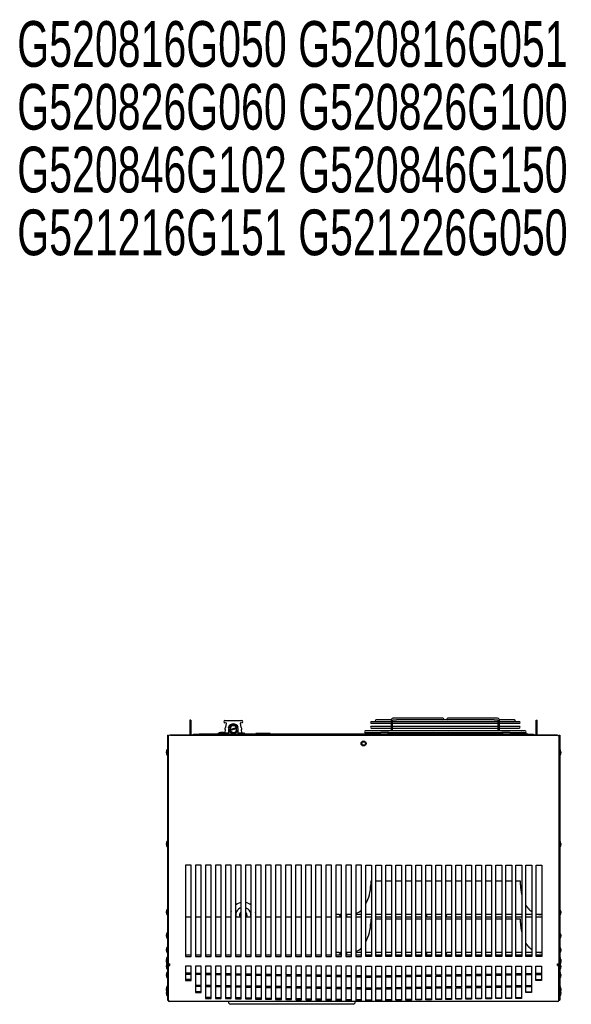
# Model space of a CAD drawing. Extents: x 8 to 167, y 4 to 114.
# Tile 15 of 18: x 8 to 32, y 68 to 111. Entities that reach past the tile are written whole.
import ezdxf
from ezdxf.enums import TextEntityAlignment as Align

# ---------------------------------------------------------------- set-up
doc = ezdxf.new("R2010")
doc.units = 0
doc.layers.add('BODY', color=3, linetype='CONTINUOUS')
doc.layers.add('TEXT', color=171, linetype='CONTINUOUS')

msp = doc.modelspace()

# ---------------------------------------------------------------- linework, layer by layer
at = {"layer": 'BODY', "linetype": 'CONTINUOUS'}
for p, q in [((26.173, 80.525), (24.064, 80.525)), ((26.247, 80.525), (26.173, 80.525)), ((26.529, 80.525), (26.456, 80.525)), ((28.638, 80.525), (26.529, 80.525)), ((15.242, 80.446), (15.194, 80.446)), ((15.194, 80.446), (15.194, 79.946)), ((15.242, 80.446), (15.242, 79.946)), ((16.741, 80.033), (16.724, 79.89)), ((16.727, 80.422), (17.092, 80.422)), ((16.775, 80.315), (16.752, 80.124)), ((16.766, 80.332), (16.76, 80.332)), ((16.766, 80.332), (16.778, 80.333)), ((16.877, 80.052), (16.877, 79.892)), ((16.945, 80.038), (17.226, 80.114)), ((17.239, 80.065), (16.958, 79.99)), ((17.092, 80.422), (17.457, 80.422)), ((17.307, 79.892), (17.307, 80.052)), ((17.407, 80.333), (17.418, 80.332)), ((17.433, 80.124), (17.41, 80.315)), ((17.425, 80.332), (17.418, 80.332)), ((17.461, 79.89), (17.444, 80.033)), ((23.98, 80.375), (23.119, 80.375)), ((23.119, 80.304), (23.98, 80.304)), ((23.98, 80.17), (23.119, 80.17)), ((23.119, 80.099), (23.98, 80.099)), ((23.981, 80.454), (23.328, 80.454)), ((23.328, 80.383), (23.98, 80.383)), ((23.98, 80.42), (23.98, 79.969)), ((24.051, 79.969), (24.051, 80.42)), ((24.051, 80.383), (28.652, 80.383)), ((28.652, 80.375), (24.051, 80.375)), ((24.051, 80.304), (28.652, 80.304)), ((28.652, 80.17), (24.051, 80.17)), ((24.051, 80.099), (28.652, 80.099)), ((24.064, 80.454), (24.213, 80.454)), ((28.489, 80.454), (24.213, 80.454)), ((28.489, 80.454), (28.638, 80.454)), ((28.652, 80.42), (28.652, 79.969)), ((29.375, 80.454), (28.718, 80.454)), ((28.722, 79.969), (28.722, 80.42)), ((28.722, 80.383), (29.375, 80.383)), ((29.584, 80.375), (28.722, 80.375)), ((28.722, 80.304), (29.584, 80.304)), ((29.584, 80.17), (28.722, 80.17)), ((28.722, 80.099), (29.584, 80.099)), ((30.322, 80.446), (30.37, 80.446)), ((30.322, 79.946), (30.322, 80.446)), ((30.37, 79.946), (30.37, 80.446)), ((14.211, 79.784), (14.211, 69.789)), ((14.211, 79.784), (14.247, 79.784)), ((14.247, 79.784), (14.247, 69.789)), ((14.247, 79.754), (14.247, 69.815)), ((31.251, 79.784), (14.313, 79.784)), ((14.345, 79.792), (14.349, 79.792)), ((14.349, 79.784), (14.349, 79.792)), ((14.349, 79.792), (31.216, 79.792)), ((15.242, 79.946), (15.194, 79.946)), ((15.194, 79.946), (15.194, 79.792)), ((15.242, 79.946), (15.242, 79.792)), ((15.352, 79.792), (15.352, 79.828)), ((15.352, 79.828), (15.602, 79.828)), ((29.957, 79.828), (15.602, 79.828)), ((16.41, 79.846), (16.41, 79.828)), ((16.425, 79.861), (16.607, 79.861)), ((16.568, 79.901), (16.567, 79.903)), ((16.607, 79.862), (16.607, 79.828)), ((16.61, 79.903), (16.609, 79.892)), ((16.625, 79.886), (16.627, 79.903)), ((16.67, 79.877), (16.629, 79.877)), ((16.862, 79.877), (16.67, 79.877)), ((16.875, 79.883), (16.862, 79.877)), ((17.322, 79.877), (17.31, 79.883)), ((17.515, 79.877), (17.322, 79.877)), ((17.539, 79.877), (17.515, 79.877)), ((17.577, 79.828), (17.577, 79.862)), ((18.08, 79.858), (18.08, 79.828)), ((18.244, 79.858), (18.08, 79.858)), ((18.541, 79.858), (18.244, 79.858)), ((18.244, 79.858), (18.244, 79.828)), ((18.541, 79.858), (18.541, 79.828)), ((18.701, 79.858), (18.541, 79.858)), ((18.701, 79.858), (18.701, 79.828)), ((29.845, 79.969), (22.857, 79.969)), ((22.857, 79.899), (23.533, 79.899)), ((23.824, 79.899), (23.533, 79.899)), ((23.844, 79.899), (23.824, 79.899)), ((23.881, 79.899), (23.844, 79.899)), ((23.881, 79.899), (28.822, 79.899)), ((25.832, 79.899), (25.732, 79.828)), ((25.732, 79.828), (25.732, 79.828)), ((26.592, 79.828), (26.493, 79.899)), ((26.593, 79.828), (26.592, 79.828)), ((28.858, 79.899), (28.822, 79.899)), ((28.878, 79.899), (28.858, 79.899)), ((29.169, 79.899), (28.878, 79.899)), ((29.169, 79.899), (29.845, 79.899)), ((29.53, 79.846), (29.53, 79.828)), ((29.545, 79.861), (29.89, 79.861)), ((29.73, 79.899), (29.729, 79.892)), ((29.745, 79.886), (29.747, 79.899)), ((29.905, 79.828), (29.905, 79.846)), ((29.957, 79.828), (30.207, 79.828)), ((30.207, 79.828), (30.207, 79.792)), ((30.322, 79.946), (30.37, 79.946)), ((30.322, 79.792), (30.322, 79.946)), ((30.37, 79.792), (30.37, 79.946)), ((31.216, 79.784), (31.216, 79.792)), ((31.216, 79.792), (31.219, 79.792)), ((31.317, 79.784), (31.317, 69.789)), ((31.317, 79.784), (31.353, 79.784)), ((31.317, 79.754), (31.317, 69.815)), ((31.353, 79.784), (31.353, 69.789)), ((14.166, 79.009), (14.166, 79.059)), ((14.211, 79.144), (14.196, 79.159)), ((14.196, 79.159), (14.196, 78.909)), ((14.196, 78.909), (14.211, 78.924)), ((31.368, 79.159), (31.353, 79.144)), ((31.353, 78.924), (31.368, 78.909)), ((31.368, 78.909), (31.368, 79.159)), ((31.398, 79.059), (31.398, 79.009)), ((14.166, 75.009), (14.166, 75.059)), ((14.211, 75.144), (14.196, 75.159)), ((14.196, 75.159), (14.196, 74.909)), ((14.196, 74.909), (14.211, 74.924)), ((31.368, 75.159), (31.353, 75.144)), ((31.353, 74.924), (31.368, 74.909)), ((31.368, 74.909), (31.368, 75.159)), ((31.398, 75.059), (31.398, 75.009)), ((15.251, 74.112), (15.001, 74.112)), ((15.001, 74.112), (15.001, 70.112)), ((15.251, 70.112), (15.251, 74.112)), ((15.688, 74.112), (15.438, 74.112)), ((15.438, 74.112), (15.438, 70.112)), ((15.688, 70.112), (15.688, 74.112)), ((16.126, 74.112), (15.876, 74.112)), ((15.876, 74.112), (15.876, 70.112)), ((16.126, 70.112), (16.126, 74.112)), ((16.563, 74.112), (16.313, 74.112)), ((16.313, 74.112), (16.313, 70.112)), ((16.563, 70.112), (16.563, 74.112)), ((17.001, 74.112), (16.751, 74.112)), ((16.751, 74.112), (16.751, 70.112)), ((17.001, 70.112), (17.001, 74.112)), ((17.438, 74.112), (17.188, 74.112)), ((17.188, 74.112), (17.188, 70.112)), ((17.438, 70.112), (17.438, 74.112)), ((17.876, 74.112), (17.626, 74.112)), ((17.626, 74.112), (17.626, 70.112)), ((17.876, 70.112), (17.876, 74.112)), ((18.313, 74.112), (18.063, 74.112)), ((18.063, 74.112), (18.063, 70.112)), ((18.313, 70.112), (18.313, 74.112)), ((18.751, 74.112), (18.501, 74.112)), ((18.501, 74.112), (18.501, 70.112)), ((18.751, 70.112), (18.751, 74.112)), ((19.188, 74.112), (18.938, 74.112)), ((18.938, 74.112), (18.938, 70.112)), ((19.188, 70.112), (19.188, 74.112)), ((19.626, 74.112), (19.376, 74.112)), ((19.376, 74.112), (19.376, 70.112)), ((19.626, 70.112), (19.626, 74.112)), ((20.063, 74.112), (19.813, 74.112)), ((19.813, 74.112), (19.813, 70.112)), ((20.063, 70.112), (20.063, 74.112)), ((20.501, 74.112), (20.251, 74.112)), ((20.251, 74.112), (20.251, 70.112)), ((20.501, 70.112), (20.501, 74.112)), ((20.938, 74.112), (20.688, 74.112)), ((20.688, 74.112), (20.688, 70.112)), ((20.938, 70.112), (20.938, 74.112)), ((21.376, 74.112), (21.126, 74.112)), ((21.126, 74.112), (21.126, 70.112)), ((21.376, 70.112), (21.376, 74.112)), ((21.813, 74.112), (21.563, 74.112)), ((21.563, 74.112), (21.563, 70.112)), ((21.813, 70.112), (21.813, 74.112)), ((22.251, 74.112), (22.001, 74.112)), ((22.001, 74.112), (22.001, 70.112)), ((22.251, 70.112), (22.251, 74.112)), ((22.688, 74.112), (22.438, 74.112)), ((22.438, 74.112), (22.438, 70.112)), ((22.688, 70.112), (22.688, 74.112)), ((22.876, 74.112), (23.126, 74.112)), ((22.876, 70.112), (22.876, 74.112)), ((23.126, 74.112), (23.126, 70.112)), ((23.314, 74.112), (23.564, 74.112)), ((23.314, 70.112), (23.314, 74.112)), ((23.564, 74.112), (23.564, 70.112)), ((23.751, 74.112), (24.001, 74.112)), ((23.751, 70.112), (23.751, 74.112)), ((24.001, 74.112), (24.001, 70.112)), ((24.189, 74.112), (24.439, 74.112)), ((24.189, 70.112), (24.189, 74.112)), ((24.439, 74.112), (24.439, 70.112)), ((24.626, 74.112), (24.876, 74.112)), ((24.626, 70.112), (24.626, 74.112)), ((24.876, 74.112), (24.876, 70.112)), ((25.064, 74.112), (25.314, 74.112)), ((25.064, 70.112), (25.064, 74.112)), ((25.314, 74.112), (25.314, 70.112)), ((25.501, 74.112), (25.751, 74.112)), ((25.501, 70.112), (25.501, 74.112)), ((25.751, 74.112), (25.751, 70.112)), ((25.939, 74.112), (26.189, 74.112)), ((25.939, 70.112), (25.939, 74.112)), ((26.189, 74.112), (26.189, 70.112)), ((26.376, 74.112), (26.626, 74.112)), ((26.376, 70.112), (26.376, 74.112)), ((26.626, 74.112), (26.626, 70.112)), ((26.814, 74.112), (27.064, 74.112)), ((26.814, 70.112), (26.814, 74.112)), ((27.064, 74.112), (27.064, 70.112)), ((27.251, 74.112), (27.501, 74.112)), ((27.251, 70.112), (27.251, 74.112)), ((27.501, 74.112), (27.501, 70.112)), ((27.689, 74.112), (27.939, 74.112)), ((27.689, 70.112), (27.689, 74.112)), ((27.939, 74.112), (27.939, 70.112)), ((28.126, 74.112), (28.376, 74.112)), ((28.126, 70.112), (28.126, 74.112)), ((28.376, 74.112), (28.376, 70.112)), ((28.564, 74.112), (28.814, 74.112)), ((28.564, 70.112), (28.564, 74.112)), ((28.814, 74.112), (28.814, 70.112)), ((29.001, 74.112), (29.251, 74.112)), ((29.001, 70.112), (29.001, 74.112)), ((29.251, 74.112), (29.251, 70.112)), ((29.439, 74.112), (29.689, 74.112)), ((29.439, 70.112), (29.439, 74.112)), ((29.689, 74.112), (29.689, 70.112)), ((29.876, 74.112), (30.126, 74.112)), ((29.876, 70.112), (29.876, 74.112)), ((30.126, 74.112), (30.126, 70.112)), ((30.314, 74.112), (30.564, 74.112)), ((30.314, 70.112), (30.314, 74.112)), ((30.564, 74.112), (30.564, 70.112)), ((23.091, 73.404), (23.091, 73.244)), ((23.126, 73.404), (23.091, 73.404)), ((23.564, 73.404), (23.314, 73.404)), ((24.001, 73.404), (23.751, 73.404)), ((24.439, 73.404), (24.189, 73.404)), ((24.876, 73.404), (24.626, 73.404)), ((25.314, 73.404), (25.064, 73.404)), ((25.751, 73.404), (25.501, 73.404)), ((26.189, 73.404), (25.939, 73.404)), ((26.626, 73.404), (26.376, 73.404)), ((27.064, 73.404), (26.814, 73.404)), ((27.501, 73.404), (27.251, 73.404)), ((27.939, 73.404), (27.689, 73.404)), ((28.376, 73.404), (28.126, 73.404)), ((28.814, 73.404), (28.564, 73.404)), ((29.251, 73.404), (29.001, 73.404)), ((29.631, 73.404), (29.439, 73.404)), ((29.631, 73.244), (29.631, 73.404)), ((14.166, 72.029), (14.166, 72.079)), ((14.211, 72.164), (14.196, 72.179)), ((14.196, 72.179), (14.196, 71.929)), ((14.196, 71.929), (14.211, 71.944)), ((21.702, 71.944), (21.563, 71.944)), ((21.702, 71.944), (21.74, 71.944)), ((21.74, 71.944), (21.747, 71.944)), ((21.747, 71.944), (21.747, 71.844)), ((21.747, 71.944), (21.749, 71.944)), ((21.813, 71.944), (21.749, 71.944)), ((22.05, 71.944), (22.001, 71.944)), ((22.05, 71.844), (22.05, 71.944)), ((22.251, 71.944), (22.05, 71.944)), ((22.251, 71.946), (22.201, 71.944)), ((22.688, 71.944), (22.438, 71.944)), ((23.126, 71.944), (22.876, 71.944)), ((23.564, 71.944), (23.314, 71.944)), ((24.001, 71.944), (23.751, 71.944)), ((24.439, 71.944), (24.189, 71.944)), ((24.876, 71.944), (24.626, 71.944)), ((25.314, 71.944), (25.064, 71.944)), ((25.53, 71.944), (25.501, 71.944)), ((25.53, 71.944), (25.53, 71.844)), ((25.751, 71.944), (25.53, 71.944)), ((26.189, 71.944), (25.939, 71.944)), ((26.376, 71.944), (26.406, 71.944)), ((26.406, 71.844), (26.406, 71.944)), ((26.406, 71.944), (26.437, 71.944)), ((26.626, 71.944), (26.437, 71.944)), ((27.064, 71.944), (26.814, 71.944)), ((27.501, 71.944), (27.251, 71.944)), ((27.939, 71.944), (27.689, 71.944)), ((28.376, 71.944), (28.126, 71.944)), ((28.814, 71.944), (28.564, 71.944)), ((29.251, 71.944), (29.001, 71.944)), ((29.689, 71.944), (29.439, 71.944)), ((30.126, 71.944), (29.876, 71.944)), ((30.564, 71.944), (30.314, 71.944)), ((31.368, 72.179), (31.353, 72.164)), ((31.353, 71.944), (31.368, 71.929)), ((31.368, 71.929), (31.368, 72.179)), ((31.398, 72.079), (31.398, 72.029)), ((15.001, 71.844), (15.251, 71.844)), ((15.438, 71.844), (15.688, 71.844)), ((15.876, 71.844), (16.126, 71.844)), ((16.313, 71.844), (16.563, 71.844)), ((16.751, 71.844), (17.001, 71.844)), ((17.188, 71.844), (17.438, 71.844)), ((17.626, 71.844), (17.876, 71.844)), ((18.063, 71.844), (18.313, 71.844)), ((18.501, 71.844), (18.751, 71.844)), ((18.938, 71.844), (19.188, 71.844)), ((19.376, 71.844), (19.626, 71.844)), ((19.813, 71.844), (20.063, 71.844)), ((20.251, 71.844), (20.501, 71.844)), ((20.688, 71.844), (20.938, 71.844)), ((21.126, 71.844), (21.376, 71.844)), ((21.563, 71.844), (21.813, 71.844)), ((22.001, 71.844), (22.251, 71.844)), ((22.438, 71.844), (22.688, 71.844)), ((22.876, 71.844), (23.126, 71.844)), ((23.091, 71.75), (23.091, 71.59)), ((23.126, 71.75), (23.091, 71.75)), ((23.314, 71.844), (23.564, 71.844)), ((23.564, 71.75), (23.314, 71.75)), ((23.751, 71.844), (24.001, 71.844)), ((24.001, 71.75), (23.751, 71.75)), ((24.189, 71.844), (24.439, 71.844)), ((24.439, 71.75), (24.189, 71.75)), ((24.626, 71.844), (24.876, 71.844)), ((24.876, 71.75), (24.626, 71.75)), ((25.064, 71.844), (25.314, 71.844)), ((25.314, 71.75), (25.064, 71.75)), ((25.501, 71.844), (25.751, 71.844)), ((25.751, 71.75), (25.501, 71.75)), ((25.939, 71.844), (26.189, 71.844)), ((26.189, 71.75), (25.939, 71.75)), ((26.376, 71.844), (26.626, 71.844)), ((26.626, 71.75), (26.376, 71.75)), ((26.814, 71.844), (27.064, 71.844)), ((27.064, 71.75), (26.814, 71.75)), ((27.251, 71.844), (27.501, 71.844)), ((27.501, 71.75), (27.251, 71.75)), ((27.689, 71.844), (27.939, 71.844)), ((27.939, 71.75), (27.689, 71.75)), ((28.126, 71.844), (28.376, 71.844)), ((28.376, 71.75), (28.126, 71.75)), ((28.564, 71.844), (28.814, 71.844)), ((28.814, 71.75), (28.564, 71.75)), ((29.001, 71.844), (29.251, 71.844)), ((29.251, 71.75), (29.001, 71.75)), ((29.439, 71.844), (29.689, 71.844)), ((29.631, 71.75), (29.439, 71.75)), ((29.631, 71.59), (29.631, 71.75)), ((29.876, 71.844), (30.126, 71.844)), ((30.314, 71.844), (30.564, 71.844)), ((14.166, 71.009), (14.166, 71.059)), ((14.211, 71.144), (14.196, 71.159)), ((14.196, 71.159), (14.196, 70.909)), ((31.368, 71.159), (31.353, 71.144)), ((31.368, 70.909), (31.368, 71.159)), ((31.398, 71.059), (31.398, 71.009)), ((14.196, 70.909), (14.211, 70.924)), ((31.353, 70.924), (31.368, 70.909)), ((14.166, 70.379), (14.166, 70.429)), ((14.211, 70.514), (14.196, 70.529)), ((14.196, 70.529), (14.196, 70.279)), ((14.196, 70.279), (14.211, 70.294)), ((15.001, 70.19), (15.251, 70.19)), ((15.438, 70.19), (15.688, 70.19)), ((15.876, 70.19), (16.126, 70.19)), ((16.313, 70.19), (16.563, 70.19)), ((16.751, 70.19), (17.001, 70.19)), ((17.188, 70.19), (17.438, 70.19)), ((17.626, 70.19), (17.876, 70.19)), ((18.063, 70.19), (18.313, 70.19)), ((18.501, 70.19), (18.751, 70.19)), ((18.938, 70.19), (19.188, 70.19)), ((19.376, 70.19), (19.626, 70.19)), ((19.813, 70.19), (20.063, 70.19)), ((20.251, 70.19), (20.501, 70.19)), ((20.688, 70.19), (20.938, 70.19)), ((21.126, 70.19), (21.376, 70.19)), ((21.702, 70.29), (21.563, 70.29)), ((21.563, 70.19), (21.813, 70.19)), ((21.702, 70.29), (21.74, 70.29)), ((21.74, 70.29), (21.747, 70.29)), ((21.747, 70.29), (21.747, 70.19)), ((21.747, 70.29), (21.749, 70.29)), ((21.813, 70.29), (21.749, 70.29)), ((22.05, 70.29), (22.001, 70.29)), ((22.001, 70.19), (22.251, 70.19)), ((22.05, 70.19), (22.05, 70.29)), ((22.251, 70.29), (22.05, 70.29)), ((22.251, 70.292), (22.201, 70.29)), ((22.688, 70.29), (22.438, 70.29)), ((22.438, 70.19), (22.688, 70.19)), ((23.126, 70.29), (22.876, 70.29)), ((22.876, 70.19), (23.126, 70.19)), ((23.564, 70.29), (23.314, 70.29)), ((23.314, 70.19), (23.564, 70.19)), ((24.001, 70.29), (23.751, 70.29)), ((23.751, 70.19), (24.001, 70.19)), ((24.439, 70.29), (24.189, 70.29)), ((24.189, 70.19), (24.439, 70.19)), ((24.876, 70.29), (24.626, 70.29)), ((24.626, 70.19), (24.876, 70.19)), ((25.314, 70.29), (25.064, 70.29)), ((25.064, 70.19), (25.314, 70.19)), ((25.53, 70.29), (25.501, 70.29)), ((25.501, 70.19), (25.751, 70.19)), ((25.53, 70.29), (25.53, 70.19)), ((25.751, 70.29), (25.53, 70.29)), ((26.189, 70.29), (25.939, 70.29)), ((25.939, 70.19), (26.189, 70.19)), ((26.376, 70.29), (26.406, 70.29)), ((26.376, 70.19), (26.626, 70.19)), ((26.406, 70.19), (26.406, 70.29)), ((26.406, 70.29), (26.437, 70.29)), ((26.626, 70.29), (26.437, 70.29)), ((27.064, 70.29), (26.814, 70.29)), ((26.814, 70.19), (27.064, 70.19)), ((27.501, 70.29), (27.251, 70.29)), ((27.251, 70.19), (27.501, 70.19)), ((27.939, 70.29), (27.689, 70.29)), ((27.689, 70.19), (27.939, 70.19)), ((28.376, 70.29), (28.126, 70.29)), ((28.126, 70.19), (28.376, 70.19)), ((28.814, 70.29), (28.564, 70.29)), ((28.564, 70.19), (28.814, 70.19)), ((29.251, 70.29), (29.001, 70.29)), ((29.001, 70.19), (29.251, 70.19)), ((29.689, 70.29), (29.439, 70.29)), ((29.439, 70.19), (29.689, 70.19)), ((30.126, 70.29), (29.876, 70.29)), ((29.876, 70.19), (30.126, 70.19)), ((30.564, 70.29), (30.314, 70.29)), ((30.314, 70.19), (30.564, 70.19)), ((31.368, 70.529), (31.353, 70.514)), ((31.353, 70.294), (31.368, 70.279)), ((31.368, 70.279), (31.368, 70.529)), ((31.398, 70.429), (31.398, 70.379)), ((14.166, 69.936), (14.166, 69.986)), ((14.166, 69.93), (14.166, 69.923)), ((14.166, 69.873), (14.166, 69.923)), ((14.166, 69.656), (14.166, 69.706)), ((14.211, 70.071), (14.196, 70.086)), ((14.196, 70.086), (14.196, 69.836)), ((14.196, 69.836), (14.211, 69.851)), ((14.196, 69.836), (14.196, 69.806)), ((14.211, 69.791), (14.196, 69.806)), ((14.196, 69.806), (14.196, 69.556)), ((14.211, 69.789), (14.247, 69.789)), ((14.211, 69.789), (14.211, 68.211)), ((14.247, 69.789), (14.247, 69.786)), ((14.247, 69.786), (14.283, 69.786)), ((14.247, 69.786), (14.247, 68.213)), ((14.247, 69.786), (14.247, 69.786)), ((14.283, 69.796), (14.283, 69.786)), ((14.313, 69.722), (14.313, 69.788)), ((15.001, 70.112), (15.251, 70.112)), ((15.438, 70.112), (15.688, 70.112)), ((15.876, 70.112), (16.126, 70.112)), ((16.313, 70.112), (16.563, 70.112)), ((16.751, 70.112), (17.001, 70.112)), ((17.188, 70.112), (17.438, 70.112)), ((17.626, 70.112), (17.876, 70.112)), ((18.063, 70.112), (18.313, 70.112)), ((18.501, 70.112), (18.751, 70.112)), ((18.938, 70.112), (19.188, 70.112)), ((19.376, 70.112), (19.626, 70.112)), ((19.813, 70.112), (20.063, 70.112)), ((20.251, 70.112), (20.501, 70.112)), ((20.688, 70.112), (20.938, 70.112)), ((21.126, 70.112), (21.376, 70.112)), ((21.563, 70.112), (21.813, 70.112)), ((22.001, 70.112), (22.251, 70.112)), ((22.438, 70.112), (22.688, 70.112)), ((23.126, 70.112), (22.876, 70.112)), ((23.564, 70.112), (23.314, 70.112)), ((24.001, 70.112), (23.751, 70.112)), ((24.439, 70.112), (24.189, 70.112)), ((24.876, 70.112), (24.626, 70.112)), ((25.314, 70.112), (25.064, 70.112)), ((25.751, 70.112), (25.501, 70.112)), ((26.189, 70.112), (25.939, 70.112)), ((26.626, 70.112), (26.376, 70.112)), ((27.064, 70.112), (26.814, 70.112)), ((27.501, 70.112), (27.251, 70.112)), ((27.939, 70.112), (27.689, 70.112)), ((28.376, 70.112), (28.126, 70.112)), ((28.814, 70.112), (28.564, 70.112)), ((29.251, 70.112), (29.001, 70.112)), ((29.689, 70.112), (29.439, 70.112)), ((30.126, 70.112), (29.876, 70.112)), ((30.564, 70.112), (30.314, 70.112)), ((31.251, 69.722), (31.251, 69.788)), ((31.281, 69.786), (31.281, 69.796)), ((31.317, 69.786), (31.281, 69.786)), ((31.317, 69.789), (31.353, 69.789)), ((31.317, 69.789), (31.317, 69.786)), ((31.317, 68.213), (31.317, 69.786)), ((31.317, 69.786), (31.317, 69.786)), ((31.368, 70.086), (31.353, 70.071)), ((31.353, 69.851), (31.368, 69.836)), ((31.368, 69.806), (31.353, 69.791)), ((31.353, 69.789), (31.353, 68.211)), ((31.368, 69.836), (31.368, 70.086)), ((31.368, 69.806), (31.368, 69.836)), ((31.368, 69.556), (31.368, 69.806)), ((31.398, 69.986), (31.398, 69.936)), ((31.398, 69.923), (31.398, 69.93)), ((31.398, 69.923), (31.398, 69.873)), ((31.398, 69.706), (31.398, 69.656)), ((14.166, 69.283), (14.166, 69.333)), ((14.196, 69.556), (14.211, 69.571)), ((14.211, 69.418), (14.196, 69.433)), ((14.196, 69.433), (14.196, 69.183)), ((15.255, 69.691), (15.005, 69.691)), ((15.005, 69.691), (15.005, 69.345)), ((15.255, 69.381), (15.005, 69.381)), ((15.005, 69.345), (15.255, 69.345)), ((15.255, 69.329), (15.005, 69.329)), ((15.005, 69.329), (15.005, 69.067)), ((15.255, 69.345), (15.255, 69.691)), ((15.255, 69.067), (15.255, 69.329)), ((15.692, 69.691), (15.442, 69.691)), ((15.442, 69.691), (15.442, 69.338)), ((15.692, 69.374), (15.442, 69.374)), ((15.442, 69.338), (15.692, 69.338)), ((15.692, 69.322), (15.442, 69.322)), ((15.442, 69.322), (15.442, 68.815)), ((15.692, 69.338), (15.692, 69.691)), ((15.692, 68.815), (15.692, 69.322)), ((16.13, 69.691), (15.88, 69.691)), ((15.88, 69.691), (15.88, 69.332)), ((16.13, 69.367), (15.88, 69.367)), ((15.88, 69.332), (16.13, 69.332)), ((16.13, 69.315), (15.88, 69.315)), ((15.88, 69.315), (15.88, 68.809)), ((16.13, 69.332), (16.13, 69.691)), ((16.13, 68.809), (16.13, 69.315)), ((16.567, 69.691), (16.317, 69.691)), ((16.317, 69.691), (16.317, 69.325)), ((16.567, 69.361), (16.317, 69.361)), ((16.317, 69.325), (16.567, 69.325)), ((16.567, 69.308), (16.317, 69.308)), ((16.317, 69.308), (16.317, 68.802)), ((16.567, 69.325), (16.567, 69.691)), ((16.567, 68.802), (16.567, 69.308)), ((17.004, 69.691), (16.754, 69.691)), ((16.754, 69.691), (16.754, 69.318)), ((17.004, 69.354), (16.754, 69.354)), ((16.754, 69.318), (17.004, 69.318)), ((17.004, 69.302), (16.754, 69.302)), ((16.754, 69.302), (16.754, 68.795)), ((17.004, 69.318), (17.004, 69.691)), ((17.004, 68.795), (17.004, 69.302)), ((17.441, 69.691), (17.191, 69.691)), ((17.191, 69.691), (17.191, 69.311)), ((17.441, 69.347), (17.191, 69.347)), ((17.191, 69.311), (17.441, 69.311)), ((17.441, 69.295), (17.191, 69.295)), ((17.191, 69.295), (17.191, 68.788)), ((17.441, 69.311), (17.441, 69.691)), ((17.441, 68.788), (17.441, 69.295)), ((17.879, 69.691), (17.629, 69.691)), ((17.629, 69.691), (17.629, 69.305)), ((17.879, 69.341), (17.629, 69.341)), ((17.629, 69.305), (17.879, 69.305)), ((17.879, 69.288), (17.629, 69.288)), ((17.629, 69.288), (17.629, 68.782)), ((17.879, 69.305), (17.879, 69.691)), ((17.879, 68.782), (17.879, 69.288)), ((18.316, 69.691), (18.066, 69.691)), ((18.066, 69.691), (18.066, 69.298)), ((18.316, 69.334), (18.066, 69.334)), ((18.066, 69.298), (18.316, 69.298)), ((18.316, 69.282), (18.066, 69.282)), ((18.066, 69.282), (18.066, 68.775)), ((18.316, 69.298), (18.316, 69.691)), ((18.316, 68.775), (18.316, 69.282)), ((18.753, 69.691), (18.503, 69.691)), ((18.503, 69.691), (18.503, 69.291)), ((18.753, 69.327), (18.503, 69.327)), ((18.503, 69.291), (18.753, 69.291)), ((18.753, 69.275), (18.503, 69.275)), ((18.503, 69.275), (18.503, 68.768)), ((18.753, 69.291), (18.753, 69.691)), ((18.753, 68.768), (18.753, 69.275)), ((19.19, 69.691), (18.94, 69.691)), ((18.94, 69.691), (18.94, 69.284)), ((19.19, 69.32), (18.94, 69.32)), ((18.94, 69.284), (19.19, 69.284)), ((19.19, 69.284), (19.19, 69.691)), ((19.628, 69.691), (19.378, 69.691)), ((19.378, 69.691), (19.378, 69.278)), ((19.628, 69.314), (19.378, 69.314)), ((19.378, 69.278), (19.628, 69.278)), ((19.628, 69.278), (19.628, 69.691)), ((20.065, 69.691), (19.815, 69.691)), ((19.815, 69.691), (19.815, 69.271)), ((20.065, 69.307), (19.815, 69.307)), ((19.815, 69.271), (20.065, 69.271)), ((20.065, 69.271), (20.065, 69.691)), ((20.502, 69.691), (20.252, 69.691)), ((20.252, 69.691), (20.252, 69.264)), ((20.502, 69.3), (20.252, 69.3)), ((20.502, 69.264), (20.502, 69.691)), ((20.939, 69.691), (20.689, 69.691)), ((20.689, 69.691), (20.689, 69.258)), ((20.939, 69.293), (20.689, 69.293)), ((20.939, 69.258), (20.939, 69.691)), ((21.377, 69.691), (21.127, 69.691)), ((21.127, 69.691), (21.127, 69.251)), ((21.377, 69.287), (21.127, 69.287)), ((21.377, 69.251), (21.377, 69.691)), ((21.814, 69.691), (21.564, 69.691)), ((21.564, 69.691), (21.564, 69.244)), ((21.814, 69.28), (21.564, 69.28)), ((21.814, 69.244), (21.814, 69.691)), ((22.251, 69.691), (22.001, 69.691)), ((22.001, 69.691), (22.001, 69.237)), ((22.251, 69.273), (22.001, 69.273)), ((22.251, 69.237), (22.251, 69.691)), ((22.688, 69.691), (22.438, 69.691)), ((22.438, 69.691), (22.438, 69.231)), ((22.688, 69.231), (22.688, 69.691)), ((22.876, 69.691), (23.126, 69.691)), ((22.876, 69.231), (22.876, 69.691)), ((23.126, 69.691), (23.126, 69.231)), ((23.314, 69.691), (23.564, 69.691)), ((23.314, 69.237), (23.314, 69.691)), ((23.314, 69.273), (23.564, 69.273)), ((23.564, 69.691), (23.564, 69.237)), ((23.751, 69.691), (24.001, 69.691)), ((23.751, 69.244), (23.751, 69.691)), ((23.751, 69.28), (24.001, 69.28)), ((24.001, 69.691), (24.001, 69.244)), ((24.188, 69.691), (24.438, 69.691)), ((24.188, 69.251), (24.188, 69.691)), ((24.188, 69.287), (24.438, 69.287)), ((24.438, 69.691), (24.438, 69.251)), ((24.625, 69.691), (24.875, 69.691)), ((24.625, 69.258), (24.625, 69.691)), ((24.625, 69.293), (24.875, 69.293)), ((24.875, 69.691), (24.875, 69.258)), ((25.063, 69.691), (25.313, 69.691)), ((25.063, 69.264), (25.063, 69.691)), ((25.063, 69.3), (25.313, 69.3)), ((25.313, 69.691), (25.313, 69.264)), ((25.5, 69.691), (25.75, 69.691)), ((25.5, 69.271), (25.5, 69.691)), ((25.5, 69.307), (25.75, 69.307)), ((25.75, 69.271), (25.5, 69.271)), ((25.75, 69.691), (25.75, 69.271)), ((25.937, 69.691), (26.187, 69.691)), ((25.937, 69.278), (25.937, 69.691)), ((25.937, 69.314), (26.187, 69.314)), ((26.187, 69.278), (25.937, 69.278)), ((26.187, 69.691), (26.187, 69.278)), ((26.374, 69.691), (26.624, 69.691)), ((26.374, 69.284), (26.374, 69.691)), ((26.374, 69.32), (26.624, 69.32)), ((26.624, 69.284), (26.374, 69.284)), ((26.624, 69.691), (26.624, 69.284)), ((26.812, 69.691), (27.062, 69.691)), ((26.812, 69.291), (26.812, 69.691)), ((26.812, 69.327), (27.062, 69.327)), ((27.062, 69.291), (26.812, 69.291)), ((26.812, 68.768), (26.812, 69.275)), ((26.812, 69.275), (27.062, 69.275)), ((27.062, 69.691), (27.062, 69.291)), ((27.062, 69.275), (27.062, 68.768)), ((27.249, 69.691), (27.499, 69.691)), ((27.249, 69.298), (27.249, 69.691)), ((27.249, 69.334), (27.499, 69.334)), ((27.499, 69.298), (27.249, 69.298)), ((27.249, 68.775), (27.249, 69.282)), ((27.249, 69.282), (27.499, 69.282)), ((27.499, 69.691), (27.499, 69.298)), ((27.499, 69.282), (27.499, 68.775)), ((27.686, 69.691), (27.936, 69.691)), ((27.686, 69.305), (27.686, 69.691)), ((27.686, 69.341), (27.936, 69.341)), ((27.936, 69.305), (27.686, 69.305)), ((27.686, 68.782), (27.686, 69.288)), ((27.686, 69.288), (27.936, 69.288)), ((27.936, 69.691), (27.936, 69.305)), ((27.936, 69.288), (27.936, 68.782)), ((28.123, 69.691), (28.373, 69.691)), ((28.123, 69.311), (28.123, 69.691)), ((28.123, 69.347), (28.373, 69.347)), ((28.373, 69.311), (28.123, 69.311)), ((28.123, 68.788), (28.123, 69.295)), ((28.123, 69.295), (28.373, 69.295)), ((28.373, 69.691), (28.373, 69.311)), ((28.373, 69.295), (28.373, 68.788)), ((28.561, 69.691), (28.811, 69.691)), ((28.561, 69.318), (28.561, 69.691)), ((28.561, 69.354), (28.811, 69.354)), ((28.811, 69.318), (28.561, 69.318)), ((28.561, 68.795), (28.561, 69.302)), ((28.561, 69.302), (28.811, 69.302)), ((28.811, 69.691), (28.811, 69.318)), ((28.811, 69.302), (28.811, 68.795)), ((28.998, 69.691), (29.248, 69.691)), ((28.998, 69.325), (28.998, 69.691)), ((28.998, 69.361), (29.248, 69.361)), ((29.248, 69.325), (28.998, 69.325)), ((28.998, 68.802), (28.998, 69.308)), ((28.998, 69.308), (29.248, 69.308)), ((29.248, 69.691), (29.248, 69.325)), ((29.248, 69.308), (29.248, 68.802)), ((29.435, 69.691), (29.685, 69.691)), ((29.435, 69.332), (29.435, 69.691)), ((29.435, 69.367), (29.685, 69.367)), ((29.685, 69.332), (29.435, 69.332)), ((29.435, 68.809), (29.435, 69.315)), ((29.435, 69.315), (29.685, 69.315)), ((29.685, 69.691), (29.685, 69.332)), ((29.685, 69.315), (29.685, 68.809)), ((29.872, 69.691), (30.122, 69.691)), ((29.872, 69.338), (29.872, 69.691)), ((29.872, 69.374), (30.122, 69.374)), ((30.122, 69.338), (29.872, 69.338)), ((29.872, 68.815), (29.872, 69.322)), ((29.872, 69.322), (30.122, 69.322)), ((30.122, 69.691), (30.122, 69.338)), ((30.122, 69.322), (30.122, 68.815)), ((30.31, 69.691), (30.56, 69.691)), ((30.31, 69.345), (30.31, 69.691)), ((30.31, 69.381), (30.56, 69.381)), ((30.56, 69.345), (30.31, 69.345)), ((30.31, 69.329), (30.56, 69.329)), ((30.31, 69.067), (30.31, 69.329)), ((30.56, 69.691), (30.56, 69.345)), ((30.56, 69.329), (30.56, 69.067)), ((31.353, 69.571), (31.368, 69.556)), ((31.368, 69.433), (31.353, 69.418)), ((31.368, 69.183), (31.368, 69.433)), ((31.398, 69.333), (31.398, 69.283)), ((14.196, 69.183), (14.211, 69.198)), ((15.255, 69.103), (15.005, 69.103)), ((15.005, 69.067), (15.255, 69.067)), ((15.692, 68.851), (15.442, 68.851)), ((16.13, 68.844), (15.88, 68.844)), ((19.19, 69.268), (18.94, 69.268)), ((18.94, 69.268), (18.94, 68.761)), ((19.19, 68.761), (19.19, 69.268)), ((19.628, 69.261), (19.378, 69.261)), ((19.378, 69.261), (19.378, 68.755)), ((19.628, 68.755), (19.628, 69.261)), ((20.065, 69.255), (19.815, 69.255)), ((19.815, 69.255), (19.815, 68.748)), ((20.065, 68.748), (20.065, 69.255)), ((20.252, 69.264), (20.502, 69.264)), ((20.502, 69.248), (20.252, 69.248)), ((20.252, 69.248), (20.252, 68.741)), ((20.502, 68.741), (20.502, 69.248)), ((20.689, 69.258), (20.939, 69.258)), ((20.939, 69.241), (20.689, 69.241)), ((20.689, 69.241), (20.689, 68.735)), ((20.939, 68.735), (20.939, 69.241)), ((21.127, 69.251), (21.377, 69.251)), ((21.377, 69.235), (21.127, 69.235)), ((21.127, 69.235), (21.127, 68.728)), ((21.377, 68.728), (21.377, 69.235)), ((21.564, 69.244), (21.814, 69.244)), ((21.814, 69.228), (21.564, 69.228)), ((21.564, 69.228), (21.564, 68.721)), ((21.814, 68.721), (21.814, 69.228)), ((22.001, 69.237), (22.251, 69.237)), ((22.251, 69.221), (22.001, 69.221)), ((22.001, 69.221), (22.001, 68.714)), ((22.251, 68.714), (22.251, 69.221)), ((22.688, 69.267), (22.438, 69.267)), ((22.438, 69.231), (22.688, 69.231)), ((22.688, 69.214), (22.438, 69.214)), ((22.438, 69.214), (22.438, 68.708)), ((22.688, 68.708), (22.688, 69.214)), ((22.876, 69.267), (23.126, 69.267)), ((23.126, 69.231), (22.876, 69.231)), ((22.876, 68.708), (22.876, 69.214)), ((22.876, 69.214), (23.126, 69.214)), ((23.126, 69.214), (23.126, 68.708)), ((23.564, 69.237), (23.314, 69.237)), ((23.314, 68.714), (23.314, 69.221)), ((23.314, 69.221), (23.564, 69.221)), ((23.564, 69.221), (23.564, 68.714)), ((24.001, 69.244), (23.751, 69.244)), ((23.751, 68.721), (23.751, 69.228)), ((23.751, 69.228), (24.001, 69.228)), ((24.001, 69.228), (24.001, 68.721)), ((24.438, 69.251), (24.188, 69.251)), ((24.188, 68.728), (24.188, 69.235)), ((24.188, 69.235), (24.438, 69.235)), ((24.438, 69.235), (24.438, 68.728)), ((24.875, 69.258), (24.625, 69.258)), ((24.625, 68.735), (24.625, 69.241)), ((24.625, 69.241), (24.875, 69.241)), ((24.875, 69.241), (24.875, 68.735)), ((25.313, 69.264), (25.063, 69.264)), ((25.063, 68.741), (25.063, 69.248)), ((25.063, 69.248), (25.313, 69.248)), ((25.313, 69.248), (25.313, 68.741)), ((25.5, 68.748), (25.5, 69.255)), ((25.5, 69.255), (25.75, 69.255)), ((25.75, 69.255), (25.75, 68.748)), ((25.937, 68.755), (25.937, 69.261)), ((25.937, 69.261), (26.187, 69.261)), ((26.187, 69.261), (26.187, 68.755)), ((26.374, 68.761), (26.374, 69.268)), ((26.374, 69.268), (26.624, 69.268)), ((26.624, 69.268), (26.624, 68.761)), ((29.435, 68.844), (29.685, 68.844)), ((29.872, 68.851), (30.122, 68.851)), ((30.31, 69.103), (30.56, 69.103)), ((30.56, 69.067), (30.31, 69.067)), ((31.353, 69.198), (31.368, 69.183)), ((14.166, 68.679), (14.166, 68.711)), ((14.166, 68.629), (14.166, 68.679)), ((14.166, 68.495), (14.166, 68.545)), ((14.211, 68.796), (14.196, 68.811)), ((14.196, 68.811), (14.196, 68.779)), ((14.211, 68.764), (14.196, 68.779)), ((14.196, 68.779), (14.196, 68.529)), ((14.196, 68.529), (14.211, 68.544)), ((14.196, 68.529), (14.196, 68.395)), ((14.196, 68.395), (14.211, 68.41)), ((15.442, 68.815), (15.692, 68.815)), ((15.692, 68.799), (15.442, 68.799)), ((15.442, 68.799), (15.442, 68.537)), ((15.692, 68.573), (15.442, 68.573)), ((15.442, 68.537), (15.692, 68.537)), ((15.692, 68.537), (15.692, 68.799)), ((15.88, 68.809), (16.13, 68.809)), ((16.13, 68.792), (15.88, 68.792)), ((15.88, 68.792), (15.88, 68.286)), ((16.13, 68.286), (16.13, 68.792)), ((16.567, 68.838), (16.317, 68.838)), ((16.317, 68.802), (16.567, 68.802)), ((16.567, 68.785), (16.317, 68.785)), ((16.317, 68.785), (16.317, 68.279)), ((16.567, 68.279), (16.567, 68.785)), ((17.004, 68.831), (16.754, 68.831)), ((16.754, 68.795), (17.004, 68.795)), ((17.004, 68.779), (16.754, 68.779)), ((16.754, 68.779), (16.754, 68.272)), ((17.004, 68.272), (17.004, 68.779)), ((17.441, 68.824), (17.191, 68.824)), ((17.191, 68.788), (17.441, 68.788)), ((17.441, 68.772), (17.191, 68.772)), ((17.191, 68.772), (17.191, 68.265)), ((17.441, 68.265), (17.441, 68.772)), ((17.879, 68.817), (17.629, 68.817)), ((17.629, 68.782), (17.879, 68.782)), ((17.879, 68.765), (17.629, 68.765)), ((17.629, 68.765), (17.629, 68.259)), ((17.879, 68.259), (17.879, 68.765)), ((18.316, 68.811), (18.066, 68.811)), ((18.066, 68.775), (18.316, 68.775)), ((18.316, 68.759), (18.066, 68.759)), ((18.066, 68.759), (18.066, 68.252)), ((18.316, 68.252), (18.316, 68.759)), ((18.753, 68.804), (18.503, 68.804)), ((18.503, 68.768), (18.753, 68.768)), ((18.753, 68.752), (18.503, 68.752)), ((18.503, 68.752), (18.503, 68.245)), ((18.753, 68.245), (18.753, 68.752)), ((19.19, 68.797), (18.94, 68.797)), ((18.94, 68.761), (19.19, 68.761)), ((19.19, 68.745), (18.94, 68.745)), ((18.94, 68.745), (18.94, 68.239)), ((19.19, 68.239), (19.19, 68.745)), ((19.628, 68.791), (19.378, 68.791)), ((19.378, 68.755), (19.628, 68.755)), ((19.628, 68.738), (19.378, 68.738)), ((19.378, 68.738), (19.378, 68.232)), ((19.628, 68.232), (19.628, 68.738)), ((20.065, 68.784), (19.815, 68.784)), ((19.815, 68.748), (20.065, 68.748)), ((20.065, 68.732), (19.815, 68.732)), ((19.815, 68.732), (19.815, 68.225)), ((20.065, 68.225), (20.065, 68.732)), ((20.502, 68.777), (20.252, 68.777)), ((20.252, 68.741), (20.502, 68.741)), ((20.502, 68.725), (20.252, 68.725)), ((20.252, 68.725), (20.252, 68.218)), ((20.502, 68.218), (20.502, 68.725)), ((20.939, 68.77), (20.689, 68.77)), ((20.689, 68.735), (20.939, 68.735)), ((20.939, 68.718), (20.689, 68.718)), ((20.689, 68.718), (20.689, 68.212)), ((20.939, 68.212), (20.939, 68.718)), ((21.377, 68.764), (21.127, 68.764)), ((21.127, 68.728), (21.377, 68.728)), ((21.377, 68.712), (21.127, 68.712)), ((21.127, 68.712), (21.127, 68.205)), ((21.377, 68.205), (21.377, 68.712)), ((21.814, 68.757), (21.564, 68.757)), ((21.564, 68.721), (21.814, 68.721)), ((21.814, 68.705), (21.564, 68.705)), ((21.564, 68.705), (21.564, 68.198)), ((21.814, 68.198), (21.814, 68.705)), ((22.251, 68.75), (22.001, 68.75)), ((22.001, 68.714), (22.251, 68.714)), ((22.251, 68.698), (22.001, 68.698)), ((22.001, 68.698), (22.001, 68.192)), ((22.251, 68.192), (22.251, 68.698)), ((22.688, 68.744), (22.438, 68.744)), ((22.438, 68.708), (22.688, 68.708)), ((22.688, 68.691), (22.438, 68.691)), ((22.438, 68.691), (22.438, 68.185)), ((22.688, 68.185), (22.688, 68.691)), ((22.876, 68.744), (23.126, 68.744)), ((23.126, 68.708), (22.876, 68.708)), ((22.876, 68.185), (22.876, 68.691)), ((22.876, 68.691), (23.126, 68.691)), ((23.126, 68.691), (23.126, 68.185)), ((23.314, 68.75), (23.564, 68.75)), ((23.564, 68.714), (23.314, 68.714)), ((23.314, 68.192), (23.314, 68.698)), ((23.314, 68.698), (23.564, 68.698)), ((23.564, 68.698), (23.564, 68.192)), ((23.751, 68.757), (24.001, 68.757)), ((24.001, 68.721), (23.751, 68.721)), ((23.751, 68.198), (23.751, 68.705)), ((23.751, 68.705), (24.001, 68.705)), ((24.001, 68.705), (24.001, 68.198)), ((24.188, 68.764), (24.438, 68.764)), ((24.438, 68.728), (24.188, 68.728)), ((24.188, 68.205), (24.188, 68.712)), ((24.188, 68.712), (24.438, 68.712)), ((24.438, 68.712), (24.438, 68.205)), ((24.625, 68.77), (24.875, 68.77)), ((24.875, 68.735), (24.625, 68.735)), ((24.625, 68.212), (24.625, 68.718)), ((24.625, 68.718), (24.875, 68.718)), ((24.875, 68.718), (24.875, 68.212)), ((25.063, 68.777), (25.313, 68.777)), ((25.313, 68.741), (25.063, 68.741)), ((25.063, 68.218), (25.063, 68.725)), ((25.063, 68.725), (25.313, 68.725)), ((25.313, 68.725), (25.313, 68.218)), ((25.5, 68.784), (25.75, 68.784)), ((25.75, 68.748), (25.5, 68.748)), ((25.5, 68.225), (25.5, 68.732)), ((25.5, 68.732), (25.75, 68.732)), ((25.75, 68.732), (25.75, 68.225)), ((25.937, 68.791), (26.187, 68.791)), ((26.187, 68.755), (25.937, 68.755)), ((25.937, 68.232), (25.937, 68.738)), ((25.937, 68.738), (26.187, 68.738)), ((26.187, 68.738), (26.187, 68.232)), ((26.374, 68.797), (26.624, 68.797)), ((26.624, 68.761), (26.374, 68.761)), ((26.374, 68.239), (26.374, 68.745)), ((26.374, 68.745), (26.624, 68.745)), ((26.624, 68.745), (26.624, 68.239)), ((26.812, 68.804), (27.062, 68.804)), ((27.062, 68.768), (26.812, 68.768)), ((26.812, 68.245), (26.812, 68.752)), ((26.812, 68.752), (27.062, 68.752)), ((27.062, 68.752), (27.062, 68.245)), ((27.249, 68.811), (27.499, 68.811)), ((27.499, 68.775), (27.249, 68.775)), ((27.249, 68.252), (27.249, 68.759)), ((27.249, 68.759), (27.499, 68.759)), ((27.499, 68.759), (27.499, 68.252)), ((27.686, 68.817), (27.936, 68.817)), ((27.936, 68.782), (27.686, 68.782)), ((27.686, 68.259), (27.686, 68.765)), ((27.686, 68.765), (27.936, 68.765)), ((27.936, 68.765), (27.936, 68.259)), ((28.123, 68.824), (28.373, 68.824)), ((28.373, 68.788), (28.123, 68.788)), ((28.123, 68.265), (28.123, 68.772)), ((28.123, 68.772), (28.373, 68.772)), ((28.373, 68.772), (28.373, 68.265)), ((28.561, 68.831), (28.811, 68.831)), ((28.811, 68.795), (28.561, 68.795)), ((28.561, 68.272), (28.561, 68.779)), ((28.561, 68.779), (28.811, 68.779)), ((28.811, 68.779), (28.811, 68.272)), ((28.998, 68.838), (29.248, 68.838)), ((29.248, 68.802), (28.998, 68.802)), ((28.998, 68.279), (28.998, 68.785)), ((28.998, 68.785), (29.248, 68.785)), ((29.248, 68.785), (29.248, 68.279)), ((29.685, 68.809), (29.435, 68.809)), ((29.435, 68.286), (29.435, 68.792)), ((29.435, 68.792), (29.685, 68.792)), ((29.685, 68.792), (29.685, 68.286)), ((30.122, 68.815), (29.872, 68.815)), ((29.872, 68.537), (29.872, 68.799)), ((29.872, 68.799), (30.122, 68.799)), ((29.872, 68.573), (30.122, 68.573)), ((30.122, 68.537), (29.872, 68.537)), ((30.122, 68.799), (30.122, 68.537)), ((31.368, 68.811), (31.353, 68.796)), ((31.368, 68.779), (31.353, 68.764)), ((31.353, 68.544), (31.368, 68.529)), ((31.353, 68.41), (31.368, 68.395)), ((31.368, 68.779), (31.368, 68.811)), ((31.368, 68.529), (31.368, 68.779)), ((31.368, 68.395), (31.368, 68.529)), ((31.398, 68.711), (31.398, 68.679)), ((31.398, 68.679), (31.398, 68.629)), ((31.398, 68.545), (31.398, 68.495)), ((14.211, 68.211), (14.247, 68.211)), ((14.247, 68.213), (14.247, 68.211)), ((14.247, 68.213), (14.247, 68.212)), ((14.247, 68.211), (14.247, 68.211)), ((31.251, 68.145), (14.313, 68.145)), ((14.313, 68.145), (14.313, 68.145)), ((16.13, 68.321), (15.88, 68.321)), ((15.88, 68.286), (16.13, 68.286)), ((16.567, 68.315), (16.317, 68.315)), ((16.317, 68.279), (16.567, 68.279)), ((17.004, 68.308), (16.754, 68.308)), ((16.754, 68.272), (17.004, 68.272)), ((16.901, 68.082), (16.897, 68.145)), ((17.146, 68.025), (16.961, 68.025)), ((22.149, 68.025), (17.146, 68.025)), ((17.441, 68.301), (17.191, 68.301)), ((17.191, 68.265), (17.441, 68.265)), ((17.879, 68.295), (17.629, 68.295)), ((17.629, 68.259), (17.879, 68.259)), ((18.316, 68.288), (18.066, 68.288)), ((18.066, 68.252), (18.316, 68.252)), ((18.753, 68.281), (18.503, 68.281)), ((18.503, 68.245), (18.753, 68.245)), ((19.19, 68.274), (18.94, 68.274)), ((18.94, 68.239), (19.19, 68.239)), ((19.628, 68.268), (19.378, 68.268)), ((19.378, 68.232), (19.628, 68.232)), ((20.065, 68.261), (19.815, 68.261)), ((19.815, 68.225), (20.065, 68.225)), ((20.502, 68.254), (20.252, 68.254)), ((20.252, 68.218), (20.502, 68.218)), ((20.939, 68.248), (20.689, 68.248)), ((20.689, 68.212), (20.939, 68.212)), ((21.377, 68.241), (21.127, 68.241)), ((21.127, 68.205), (21.377, 68.205)), ((21.814, 68.234), (21.564, 68.234)), ((21.564, 68.198), (21.814, 68.198)), ((22.251, 68.227), (22.001, 68.227)), ((22.001, 68.192), (22.251, 68.192)), ((22.334, 68.025), (22.149, 68.025)), ((22.397, 68.145), (22.394, 68.082)), ((22.688, 68.221), (22.438, 68.221)), ((22.438, 68.185), (22.688, 68.185)), ((22.876, 68.221), (23.126, 68.221)), ((23.126, 68.185), (22.876, 68.185)), ((23.314, 68.227), (23.564, 68.227)), ((23.564, 68.192), (23.314, 68.192)), ((23.751, 68.234), (24.001, 68.234)), ((24.001, 68.198), (23.751, 68.198)), ((24.188, 68.241), (24.438, 68.241)), ((24.438, 68.205), (24.188, 68.205)), ((24.625, 68.248), (24.875, 68.248)), ((24.875, 68.212), (24.625, 68.212)), ((25.063, 68.254), (25.313, 68.254)), ((25.313, 68.218), (25.063, 68.218)), ((25.5, 68.261), (25.75, 68.261)), ((25.75, 68.225), (25.5, 68.225)), ((25.937, 68.268), (26.187, 68.268)), ((26.187, 68.232), (25.937, 68.232)), ((26.374, 68.274), (26.624, 68.274)), ((26.624, 68.239), (26.374, 68.239)), ((26.812, 68.281), (27.062, 68.281)), ((27.062, 68.245), (26.812, 68.245)), ((27.249, 68.288), (27.499, 68.288)), ((27.499, 68.252), (27.249, 68.252)), ((27.686, 68.295), (27.936, 68.295)), ((27.936, 68.259), (27.686, 68.259)), ((28.123, 68.301), (28.373, 68.301)), ((28.373, 68.265), (28.123, 68.265)), ((28.561, 68.308), (28.811, 68.308)), ((28.811, 68.272), (28.561, 68.272)), ((28.998, 68.315), (29.248, 68.315)), ((29.248, 68.279), (28.998, 68.279)), ((29.435, 68.321), (29.685, 68.321)), ((29.685, 68.286), (29.435, 68.286)), ((31.251, 68.145), (31.251, 68.145)), ((31.317, 68.213), (31.317, 68.211)), ((31.317, 68.212), (31.317, 68.213)), ((31.317, 68.211), (31.353, 68.211)), ((31.317, 68.211), (31.317, 68.211))]:
    msp.add_line(p, q, dxfattribs=at)
for points in [[(24.051, 80.42), (24.053, 80.435), (24.056, 80.446), (24.06, 80.452), (24.064, 80.454)], [(28.638, 80.454), (28.643, 80.452), (28.647, 80.446), (28.65, 80.435), (28.652, 80.42)], [(14.357, 79.784), (14.353, 79.79), (14.349, 79.792)], [(16.627, 79.901), (16.619, 79.902), (16.61, 79.903)], [(16.877, 79.892), (16.877, 79.887), (16.875, 79.883)], [(31.216, 79.792), (31.21, 79.788), (31.208, 79.784)], [(31.251, 79.784), (31.274, 79.777), (31.294, 79.77), (31.309, 79.764), (31.316, 79.757), (31.317, 79.754)], [(29.965, 72.225), (29.889, 72.338), (29.876, 72.359)], [(29.965, 70.571), (29.889, 70.684), (29.876, 70.705)]]:
    msp.add_lwpolyline(points, dxfattribs=at)
for centre, radius in [((17.092, 80.052), 0.2), ((22.782, 79.424), 0.109), ((22.782, 79.422), 0.078)]:
    msp.add_circle(centre, radius, dxfattribs=at)
for centre, radius, start, end in [((24.077, 80.428), 0.097, 97.4283, 184.7937), ((26.247, 80.489), 0.0354, 270, 90), ((26.456, 80.489), 0.0354, 90, 270), ((28.626, 80.428), 0.097, 355.2063, 82.5717), ((16.727, 80.377), 0.045, 90, 270), ((16.762, 80.077), 0.04, 117.3213, 228.9932), ((16.726, 80.035), 0.015, 353.1572, 48.9932), ((16.737, 80.126), 0.015, 297.3213, 353.1572), ((16.76, 80.317), 0.015, 353.1572, 90), ((17.092, 80.052), 0.215, 0, 180), ((16.876, 80.125), 0.0132, 280.6583, 340.2303), ((17.092, 80.061), 0.218, 16.7273, 163.2727), ((17.092, 80.052), 0.148, 90, 185.2417), ((17.092, 80.052), 0.148, 185.2417, 204.7583), ((17.092, 80.052), 0.148, 24.7583, 90), ((17.092, 80.052), 0.148, 270, 5.2417), ((17.092, 80.052), 0.148, 5.2417, 24.7583), ((17.425, 80.317), 0.015, 90.0048, 186.8428), ((17.448, 80.126), 0.015, 186.8429, 242.6787), ((17.422, 80.077), 0.04, 311.0068, 62.6787), ((17.458, 80.035), 0.015, 131.0068, 186.8428), ((17.457, 80.377), 0.045, 270, 90), ((23.119, 80.34), 0.0354, 90, 270), ((23.119, 80.135), 0.0354, 90, 270), ((23.328, 80.418), 0.0354, 90, 270), ((29.375, 80.418), 0.0354, 270, 90), ((29.584, 80.34), 0.0354, 270, 90), ((29.584, 80.135), 0.0354, 270, 90), ((14.335, 79.648), 0.138, 99.2128, 129.6751), ((14.345, 79.714), 0.078, 90, 116.0533), ((16.425, 79.846), 0.015, 90, 180), ((16.597, 79.601), 0.304, 101.184, 121.2044), ((16.588, 79.646), 0.258, 94.6565, 111.8308), ((16.501, 79.832), 0.0539, 81.2862, 98.7138), ((16.607, 79.635), 0.269, 94.7054, 111.4017), ((16.569, 79.835), 0.0702, 46.2558, 76.8625), ((16.621, 79.849), 0.0555, 101.3474, 114.8383), ((16.622, 79.862), 0.015, 90, 180), ((16.637, 79.571), 0.315, 86.4002, 93.5998), ((16.614, 79.847), 0.058, 41.9922, 76.815), ((16.606, 79.646), 0.258, 78.8172, 85.3435), ((16.597, 79.601), 0.304, 66.6057, 78.816), ((16.709, 79.892), 0.015, 270, 353.1573), ((17.092, 80.052), 0.148, 204.7583, 270), ((17.322, 79.892), 0.015, 180, 215.6831), ((17.476, 79.892), 0.015, 186.8427, 270), ((17.562, 79.862), 0.015, 0, 90), ((22.857, 79.934), 0.0354, 90, 270), ((23.533, 79.863), 0.0354, 90, 270), ((23.824, 79.863), 0.0354, 270, 90), ((23.96, 79.915), 0.0875, 274.4177, 349.2371), ((28.742, 79.914), 0.0866, 190.3504, 265.9948), ((28.878, 79.863), 0.0354, 90, 180), ((28.878, 79.863), 0.0354, 180, 270), ((29.169, 79.863), 0.0354, 270, 90), ((29.545, 79.846), 0.015, 90, 180), ((29.717, 79.601), 0.304, 101.184, 121.2044), ((29.708, 79.646), 0.258, 101.1884, 111.8282), ((29.621, 79.832), 0.0539, 81.2862, 98.7138), ((29.728, 79.632), 0.272, 101.468, 111.3574), ((29.682, 79.824), 0.0829, 47.5965, 64.4864), ((29.757, 79.571), 0.315, 86.4002, 93.5998), ((29.729, 79.84), 0.0664, 43.2078, 62.1556), ((29.717, 79.601), 0.304, 58.7956, 78.816), ((29.845, 79.934), 0.0354, 270, 90), ((29.89, 79.846), 0.015, 0, 90), ((31.219, 79.714), 0.078, 64.7682, 90), ((14.354, 79.057), 0.188, 147.1355, 179.466), ((14.354, 79.01), 0.188, 180.534, 212.8645), ((31.211, 79.057), 0.187, 0.534, 32.8645), ((31.211, 79.01), 0.188, 327.1355, 359.466), ((14.354, 75.057), 0.188, 147.1355, 179.466), ((14.354, 75.01), 0.188, 180.534, 212.8645), ((31.211, 75.057), 0.187, 0.534, 32.8645), ((31.211, 75.01), 0.188, 327.1355, 359.466), ((21.371, 73.244), 1.72, 331.0471, 0), ((31.352, 73.244), 1.72, 180, 194.8557), ((17.527, 71.927), 0.551, 99.2775, 127.9245), ((17.527, 71.927), 0.551, 50.7841, 79.6979), ((14.354, 72.077), 0.188, 147.1355, 179.466), ((14.354, 72.03), 0.187, 180.534, 212.8645), ((17.527, 71.927), 0.551, 162.6838, 188.6577), ((17.527, 71.927), 0.332, 105.5119, 194.4605), ((17.527, 71.927), 0.164, 122.8215, 210.4042), ((17.527, 71.927), 0.332, 345.5395, 72.7422), ((17.527, 71.927), 0.164, 329.5958, 53.0391), ((17.527, 71.927), 0.551, 351.3423, 13.5175), ((22.201, 72.634), 0.69, 290.0889, 314.894), ((30.521, 72.634), 0.69, 216.3054, 235.0778), ((30.521, 72.634), 0.69, 252.4989, 270), ((31.211, 72.077), 0.187, 0.534, 32.8645), ((31.211, 72.03), 0.188, 327.1355, 359.466), ((21.371, 71.59), 1.72, 331.0471, 0), ((31.352, 71.59), 1.72, 180, 194.8557), ((14.354, 71.057), 0.188, 147.1355, 179.466), ((14.354, 71.01), 0.188, 180.534, 212.8645), ((31.211, 71.057), 0.187, 0.534, 32.8645), ((31.211, 71.01), 0.188, 327.1355, 359.466), ((30.521, 70.98), 0.69, 216.3054, 235.0778), ((14.354, 70.427), 0.188, 147.1355, 179.466), ((14.354, 70.38), 0.187, 180.534, 212.8645), ((22.201, 70.98), 0.69, 290.0889, 314.894), ((30.521, 70.98), 0.69, 252.4989, 270), ((31.211, 70.427), 0.187, 0.534, 32.8645), ((31.211, 70.38), 0.188, 327.1355, 359.466), ((14.354, 69.984), 0.188, 147.1355, 179.466), ((14.354, 69.938), 0.187, 180.534, 212.8645), ((14.354, 69.875), 0.188, 180.534, 207.0292), ((14.354, 69.704), 0.188, 147.1355, 179.466), ((14.316, 69.889), 0.101, 227.2668, 268.6826), ((14.311, 69.787), 0.0641, 180.5466, 271.7359), ((14.311, 69.786), 0.0281, 180.9575, 273.8996), ((31.232, 69.932), 0.145, 277.7921, 306.2585), ((31.253, 69.786), 0.0639, 268.0791, 359.6385), ((31.253, 69.786), 0.028, 265.9718, 359.171), ((31.211, 69.984), 0.187, 0.534, 32.8645), ((31.211, 69.938), 0.188, 327.1355, 359.466), ((31.211, 69.704), 0.187, 0.534, 32.8645), ((31.211, 69.875), 0.188, 332.9708, 359.466), ((14.354, 69.658), 0.187, 180.534, 212.8645), ((14.354, 69.331), 0.188, 147.1355, 179.466), ((14.354, 69.284), 0.188, 180.534, 212.8645), ((31.211, 69.658), 0.188, 327.1355, 359.466), ((31.211, 69.331), 0.187, 0.534, 32.8645), ((31.211, 69.284), 0.188, 327.1355, 359.466), ((14.354, 68.709), 0.188, 147.1355, 179.466), ((14.354, 68.677), 0.188, 147.1355, 179.466), ((14.354, 68.631), 0.187, 180.534, 212.8645), ((14.354, 68.543), 0.187, 166.5544, 179.466), ((14.354, 68.497), 0.187, 180.534, 212.8645), ((31.211, 68.709), 0.187, 0.534, 32.8645), ((31.211, 68.677), 0.187, 0.534, 32.8645), ((31.211, 68.631), 0.188, 327.1355, 359.466), ((31.211, 68.497), 0.188, 327.1355, 359.466), ((31.211, 68.543), 0.187, 0.534, 13.4456), ((14.315, 68.213), 0.0673, 180.2355, 268.8536), ((14.313, 68.211), 0.066, 180, 270), ((16.961, 68.085), 0.06, 183, 270), ((22.334, 68.085), 0.06, 270, 357), ((31.25, 68.213), 0.0673, 271.1464, 359.7645), ((31.251, 68.211), 0.066, 270, 0)]:
    msp.add_arc(centre, radius, start, end, dxfattribs=at)

# ---------------------------------------------------------------- texts
at = {"layer": 'TEXT', "color": 0, "width": 0.670833}
for s, p in [('G520816G050 G520816G051 G520816G060 G520816G100 G520816G102 G520816G150 G520816G151 G520826G050 G520826G051 ', (7.653, 108.39)), ('G520826G060 G520826G100 G520826G102 G520826G150 G520826G151 G520846G050 G520846G051 G520846G060 G520846G100 ', (7.653, 105.645)), ('G520846G102 G520846G150 G250846G151 G521216G050 G521216G051 G521216G060 G521216G100 G521216G102 G521216G150 ', (7.653, 102.901)), ('G521216G151 G521226G050 G521226G051 G521226G060 G521226G100 G521226G102 G521226G150 G521226G151 G521246G050 ', (7.653, 100.157))]:
    msp.add_text(s, height=2, dxfattribs=at).set_placement(p, align=Align.BOTTOM_LEFT)

doc.saveas('drawing.dxf')
